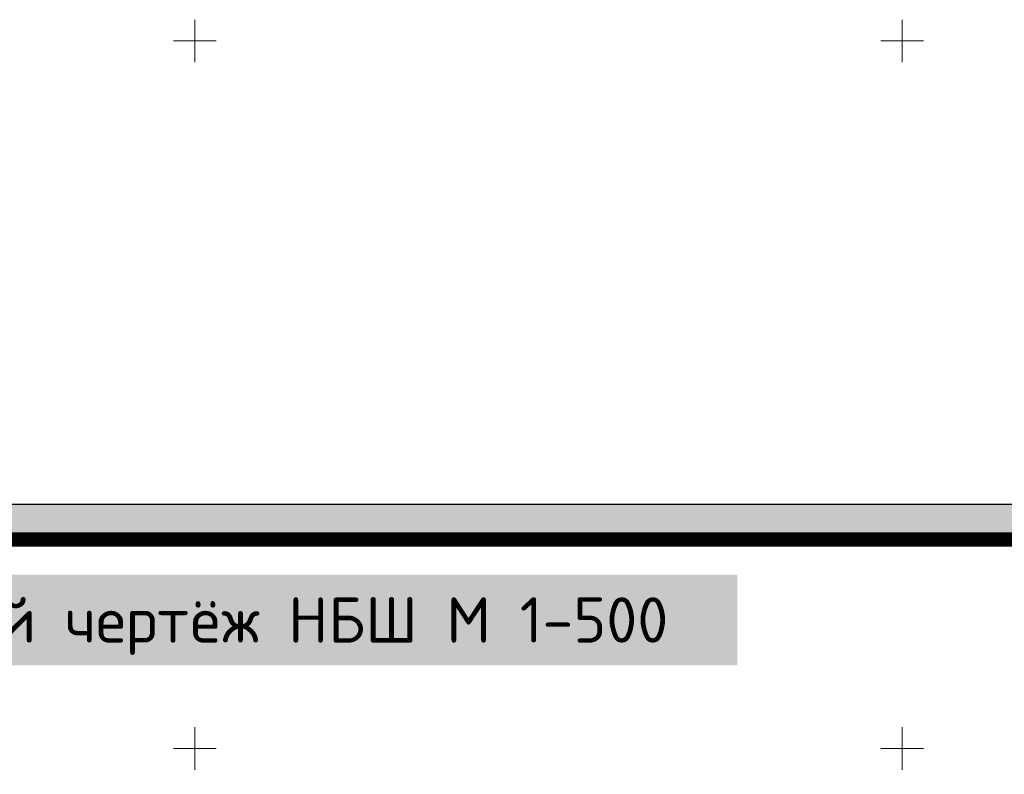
# Model space of a CAD drawing. Extents: x 398198 to 398512, y 4213857 to 4214102.
# Tile 35 of 36: x 398338 to 398407, y 4214048 to 4214102. Entities that reach past the tile are written whole.
import ezdxf

# ---------------------------------------------------------------- set-up
doc = ezdxf.new("R2010")
doc.units = 0
doc.header["$LTSCALE"] = 0.5
doc.header["$MEASUREMENT"] = 0
doc.layers.add('.', color=7, linetype='Continuous', lineweight=15)
doc.layers.add('GEODS_POINT_GRID#_B', color=7, linetype='Continuous', true_color=0x000000)

# ---------------------------------------------------------------- blocks, each defined once
blk = doc.blocks.new('CrossCoord_m1')
at = {"layer": 'GEODS_POINT_GRID#_B', "color": 3, "lineweight": 20, "true_color": 0x00ff00, "flags": 128}
for points in [[(0, 3), (0, -3)], [(-3, 0), (3, 0)]]:
    blk.add_lwpolyline(points, dxfattribs=at)
blk = doc.blocks.new('wdqwqwwq')
at = {"layer": 'GEODS_POINT_GRID#_B', "color": 3, "true_color": 0x00ff00, "xscale": 0.5, "yscale": 0.5, "zscale": 0.5}
for p in [(398350, 4214100), (398400, 4214100), (398350, 4214050), (398400, 4214050)]:
    blk.add_blockref('CrossCoord_m1', p, dxfattribs=at)

msp = doc.modelspace()

# ---------------------------------------------------------------- block references
at = {"linetype": 'Continuous'}
msp.add_blockref('wdqwqwwq', (0, 0), dxfattribs=at)

# ---------------------------------------------------------------- next in the draw order: hatches: boundary and pattern name
at = {"layer": '.', "linetype": 'Continuous', "lineweight": 35, "true_color": 0xffffff}
h = msp.add_hatch(color=7, dxfattribs=at)
h.dxf.hatch_style = 1
h.paths.add_polyline_path([(398214.889, 4214067.264), (398511.889, 4214067.264), (398511.889, 4213857.264), (398214.889, 4213857.264)])
h.paths.add_polyline_path([(398224.889, 4214064.764), (398509.389, 4214064.764), (398509.389, 4213859.764), (398224.889, 4213859.764)], flags=16)

# ---------------------------------------------------------------- next in the draw order: linework, layer by layer
msp.add_lwpolyline([(398214.889, 4214067.264), (398511.889, 4214067.264), (398511.889, 4213857.264), (398214.889, 4213857.264)], close=True)
at = {"const_width": 1}
msp.add_lwpolyline([(398224.889, 4214064.764), (398509.389, 4214064.764), (398509.389, 4213859.764), (398224.889, 4213859.764)], close=True, dxfattribs=at)

# ---------------------------------------------------------------- next in the draw order: texts
at = {"color": 0, "insert": (398311.96, 4214058.646), "char_height": 3.2, "width": 74.77905, "attachment_point": 4, "bg_fill": 1, "box_fill_scale": 1.5, "bg_fill_color": 7, "bg_fill_true_color": 16777215, "bg_fill_transparency": 0}
msp.add_mtext('\\pi-3.9993,l3.9993;{\\fISOCPEUR|b1|i0|c204|p34;\\C256;Схематичный чертёж НБШ М 1-500}', dxfattribs=at)

doc.saveas('drawing.dxf')
